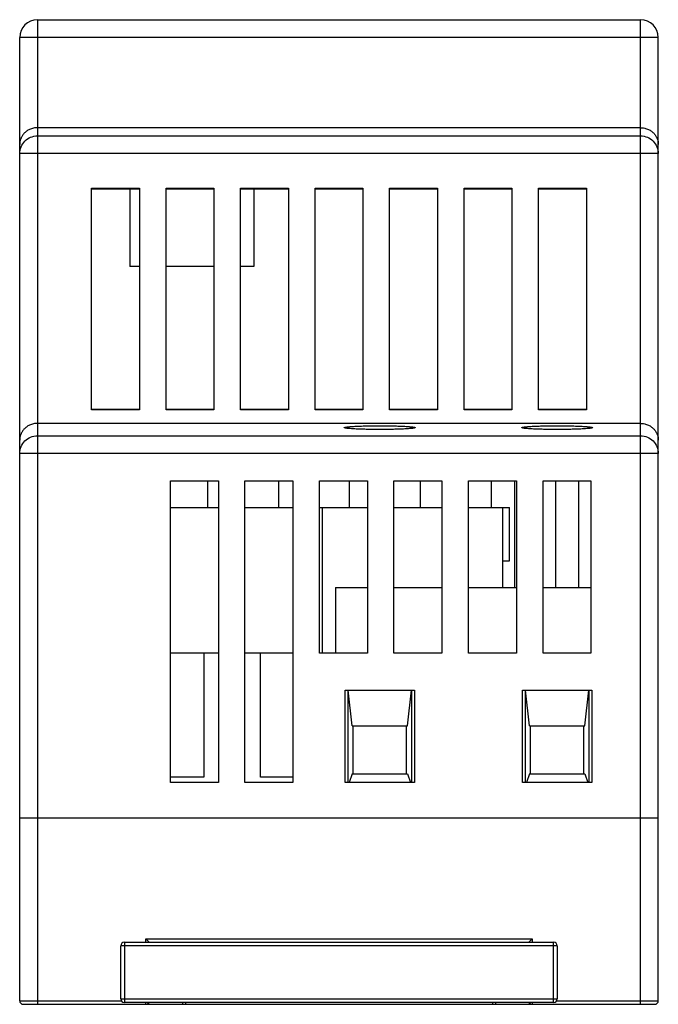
# Model space of a CAD drawing. Header units: millimetres. Extents: x 5.9 to 41.9, y 5.3 to 60.8.
import ezdxf

# ---------------------------------------------------------------- set-up
doc = ezdxf.new("R2010")
doc.units = ezdxf.units.MM
doc.header["$LTSCALE"] = 4.283659
doc.layers.get('0').update_dxf_attribs({"linetype": 'CONTINUOUS'})

msp = doc.modelspace()

# ---------------------------------------------------------------- linework, layer by layer
at = {"color": 7}
for p, q in [((6.876, 60.768), (6.876, 5.268)), ((6.876, 60.768), (40.876, 60.768)), ((40.876, 5.268), (40.876, 60.768)), ((5.876, 5.468), (5.876, 59.768)), ((41.876, 59.768), (5.876, 59.768)), ((41.876, 5.468), (41.876, 59.768)), ((40.876, 54.679), (6.876, 54.679)), ((6.876, 54.218), (40.876, 54.218)), ((41.876, 53.22), (5.876, 53.22)), ((9.926, 38.768), (9.926, 51.268)), ((9.926, 51.268), (12.626, 51.268)), ((9.926, 51.234), (12.626, 51.234)), ((12.076, 51.234), (12.076, 46.848)), ((12.626, 51.268), (12.626, 38.768)), ((14.126, 38.768), (14.126, 51.268)), ((14.126, 51.268), (16.826, 51.268)), ((14.126, 51.234), (16.826, 51.234)), ((16.826, 51.268), (16.826, 38.768)), ((18.326, 38.768), (18.326, 51.268)), ((18.326, 51.268), (21.026, 51.268)), ((18.326, 51.234), (21.026, 51.234)), ((19.066, 51.234), (19.066, 46.848)), ((21.026, 51.268), (21.026, 38.768)), ((22.526, 38.768), (22.526, 51.268)), ((22.526, 51.268), (25.226, 51.268)), ((22.526, 51.234), (25.226, 51.234)), ((25.226, 51.268), (25.226, 38.768)), ((26.726, 38.768), (26.726, 51.268)), ((26.726, 51.268), (29.426, 51.268)), ((26.726, 51.234), (29.426, 51.234)), ((29.426, 51.268), (29.426, 38.768)), ((30.926, 38.768), (30.926, 51.268)), ((30.926, 51.268), (33.626, 51.268)), ((30.926, 51.234), (33.626, 51.234)), ((33.626, 51.268), (33.626, 38.768)), ((35.126, 38.768), (35.126, 51.268)), ((35.126, 51.268), (37.826, 51.268)), ((35.126, 51.234), (37.826, 51.234)), ((37.826, 51.268), (37.826, 38.768)), ((12.626, 46.848), (12.076, 46.848)), ((16.826, 46.848), (14.126, 46.848)), ((19.066, 46.848), (18.326, 46.848)), ((12.626, 38.803), (9.926, 38.803)), ((12.626, 38.768), (9.926, 38.768)), ((16.826, 38.803), (14.126, 38.803)), ((16.826, 38.768), (14.126, 38.768)), ((21.026, 38.803), (18.326, 38.803)), ((21.026, 38.768), (18.326, 38.768)), ((25.226, 38.803), (22.526, 38.803)), ((25.226, 38.768), (22.526, 38.768)), ((29.426, 38.803), (26.726, 38.803)), ((29.426, 38.768), (26.726, 38.768)), ((33.626, 38.803), (30.926, 38.803)), ((33.626, 38.768), (30.926, 38.768)), ((37.826, 38.803), (35.126, 38.803)), ((37.826, 38.768), (35.126, 38.768)), ((40.876, 38.013), (6.876, 38.013)), ((6.876, 37.318), (40.876, 37.318)), ((41.876, 36.32), (5.876, 36.32)), ((14.376, 17.768), (14.376, 34.768)), ((14.376, 34.768), (17.076, 34.768)), ((16.476, 33.268), (16.476, 34.768)), ((17.076, 34.768), (17.076, 17.768)), ((18.576, 17.768), (18.576, 34.768)), ((18.576, 34.768), (21.276, 34.768)), ((20.476, 33.268), (20.476, 34.768)), ((21.276, 34.768), (21.276, 17.768)), ((22.776, 25.068), (22.776, 34.768)), ((22.776, 34.768), (25.476, 34.768)), ((24.476, 33.268), (24.476, 34.768)), ((25.476, 34.768), (25.476, 25.068)), ((26.976, 34.768), (29.676, 34.768)), ((26.976, 25.068), (26.976, 34.768)), ((28.476, 33.268), (28.476, 34.768)), ((29.676, 34.768), (29.676, 25.068)), ((31.176, 34.768), (33.876, 34.768)), ((31.176, 25.068), (31.176, 34.768)), ((32.476, 33.268), (32.476, 34.768)), ((33.776, 34.768), (33.776, 28.768)), ((33.876, 34.768), (33.876, 25.068)), ((35.376, 34.768), (38.076, 34.768)), ((35.376, 25.068), (35.376, 34.768)), ((36.076, 34.768), (36.076, 28.768)), ((37.376, 34.768), (37.376, 28.768)), ((38.076, 34.768), (38.076, 25.068)), ((14.376, 33.268), (17.076, 33.268)), ((18.576, 33.268), (21.276, 33.268)), ((22.776, 33.268), (25.476, 33.268)), ((22.936, 33.268), (22.936, 25.068)), ((26.976, 33.268), (29.676, 33.268)), ((31.176, 33.268), (33.496, 33.268)), ((33.096, 33.268), (33.096, 28.768)), ((33.496, 30.268), (33.496, 33.268)), ((33.096, 30.268), (33.496, 30.268)), ((23.676, 28.768), (25.476, 28.768)), ((23.676, 28.768), (23.676, 25.068)), ((26.976, 28.768), (29.676, 28.768)), ((31.176, 28.768), (33.876, 28.768)), ((35.376, 28.768), (38.076, 28.768)), ((17.076, 25.068), (14.376, 25.068)), ((16.257, 25.068), (16.257, 18.068)), ((21.276, 25.068), (18.576, 25.068)), ((19.456, 18.068), (19.456, 25.068)), ((25.476, 25.068), (22.776, 25.068)), ((29.676, 25.068), (26.976, 25.068)), ((33.876, 25.068), (31.176, 25.068)), ((38.076, 25.068), (35.376, 25.068)), ((24.226, 22.968), (28.126, 22.968)), ((24.226, 17.768), (24.226, 22.968)), ((24.376, 22.968), (24.376, 17.768)), ((24.616, 20.968), (24.388, 22.968)), ((27.736, 20.968), (27.965, 22.968)), ((27.976, 17.768), (27.976, 22.968)), ((28.126, 22.968), (28.126, 17.768)), ((34.226, 22.968), (38.126, 22.968)), ((34.226, 17.768), (34.226, 22.968)), ((34.376, 22.968), (34.376, 17.768)), ((34.616, 20.968), (34.388, 22.968)), ((37.736, 20.968), (37.965, 22.968)), ((37.976, 17.768), (37.976, 22.968)), ((38.126, 22.968), (38.126, 17.768)), ((24.616, 20.968), (27.736, 20.968)), ((24.673, 18.268), (24.673, 20.968)), ((27.68, 18.268), (27.68, 20.968)), ((34.616, 20.968), (37.736, 20.968)), ((34.673, 18.268), (34.673, 20.968)), ((37.68, 18.268), (37.68, 20.968)), ((16.257, 18.068), (14.376, 18.068)), ((17.076, 17.768), (14.376, 17.768)), ((21.276, 17.768), (18.576, 17.768)), ((21.276, 18.068), (19.456, 18.068)), ((28.126, 17.768), (24.226, 17.768)), ((24.616, 18.268), (24.445, 17.768)), ((24.616, 18.268), (27.736, 18.268)), ((27.736, 18.268), (27.908, 17.768)), ((38.126, 17.768), (34.226, 17.768)), ((34.616, 18.268), (34.445, 17.768)), ((34.616, 18.268), (37.736, 18.268)), ((37.736, 18.268), (37.908, 17.768)), ((41.876, 15.768), (5.876, 15.768)), ((12.984, 8.968), (34.768, 8.968)), ((12.984, 8.968), (13.184, 8.768)), ((12.984, 8.768), (12.984, 8.968)), ((34.768, 8.968), (34.568, 8.768)), ((34.768, 8.968), (34.768, 8.768)), ((36.176, 8.568), (11.576, 8.568)), ((11.576, 5.568), (11.576, 8.568)), ((11.776, 8.768), (35.976, 8.768)), ((11.776, 8.768), (11.776, 5.368)), ((35.976, 5.368), (35.976, 8.768)), ((36.176, 8.568), (36.176, 5.568)), ((11.576, 5.568), (36.176, 5.568)), ((5.876, 5.468), (11.618, 5.468)), ((6.076, 5.268), (41.676, 5.268)), ((35.976, 5.368), (11.776, 5.368)), ((12.984, 5.268), (12.984, 5.368)), ((15.051, 5.368), (15.051, 5.268)), ((15.226, 5.368), (15.226, 5.268)), ((32.526, 5.368), (32.526, 5.268)), ((32.701, 5.368), (32.701, 5.268)), ((34.768, 5.368), (34.768, 5.268)), ((36.135, 5.468), (41.876, 5.468))]:
    msp.add_line(p, q, dxfattribs=at)
for centre, radius, start, end in [((6.876, 59.768), 1, 90, 180), ((40.876, 59.768), 1, 0, 90), ((11.776, 8.568), 0.2, 90, 179.9996), ((35.976, 8.568), 0.2, 0.0004, 90), ((11.776, 5.568), 0.2, 180, 270), ((35.976, 5.568), 0.2, 270, 360), ((6.076, 5.468), 0.2, 180, 270), ((12.984, 5.468), 0.2, 270, 327.7724), ((34.768, 5.468), 0.2, 212.2273, 270), ((41.676, 5.468), 0.2, 270, 360)]:
    msp.add_arc(centre, radius, start, end, dxfattribs=at)
for centre, start_param, end_param in [((13.001, 5.468), -1.570796, -0.562629), ((34.751, 5.468), 3.704222, 4.712389)]:
    msp.add_ellipse(centre, major_axis=(0.2, 0), ratio=0.999976, start_param=start_param, end_param=end_param, dxfattribs=at)
for points, knots in [([(6.876, 54.679), (6.799, 54.679), (6.647, 54.663), (6.437, 54.591), (6.258, 54.485), (6.115, 54.355), (6.006, 54.209), (5.931, 54.054), (5.886, 53.894), (5.876, 53.784), (5.876, 53.73)], [0, 0, 0, 0, 0.152129, 0.297247, 0.432237, 0.55745, 0.674735, 0.786243, 0.894033, 1, 1, 1, 1]), ([(40.876, 54.679), (40.954, 54.679), (41.106, 54.663), (41.316, 54.591), (41.494, 54.485), (41.638, 54.355), (41.746, 54.209), (41.822, 54.054), (41.866, 53.894), (41.876, 53.784), (41.876, 53.73)], [0, 0, 0, 0, 0.152129, 0.297247, 0.432237, 0.55745, 0.674735, 0.786243, 0.894033, 1, 1, 1, 1]), ([(5.876, 53.22), (5.876, 53.349), (5.928, 53.612), (6.151, 53.944), (6.483, 54.166), (6.746, 54.218), (6.876, 54.218)], [0, 0, 0, 0, 0.249873, 0.499776, 0.74981, 1, 1, 1, 1]), ([(40.876, 54.218), (41.006, 54.218), (41.269, 54.166), (41.601, 53.944), (41.824, 53.612), (41.876, 53.349), (41.876, 53.22)], [0, 0, 0, 0, 0.25019, 0.500224, 0.750127, 1, 1, 1, 1]), ([(6.876, 38.013), (6.799, 38.013), (6.647, 37.996), (6.437, 37.924), (6.258, 37.818), (6.115, 37.688), (6.006, 37.542), (5.931, 37.387), (5.886, 37.227), (5.876, 37.118), (5.876, 37.064)], [0, 0, 0, 0, 0.152129, 0.297247, 0.432237, 0.55745, 0.674735, 0.786243, 0.894033, 1, 1, 1, 1]), ([(24.176, 37.774), (24.176, 37.776), (24.179, 37.781), (24.187, 37.785), (24.199, 37.79), (24.216, 37.795), (24.238, 37.8), (24.275, 37.807), (24.334, 37.815), (24.418, 37.824), (24.518, 37.833), (24.635, 37.841), (24.818, 37.852), (25.079, 37.863), (25.42, 37.872), (25.791, 37.878), (26.176, 37.88), (26.562, 37.878), (26.932, 37.872), (27.274, 37.863), (27.534, 37.852), (27.718, 37.841), (27.834, 37.833), (27.935, 37.824), (28.018, 37.815), (28.077, 37.807), (28.115, 37.8), (28.136, 37.795), (28.153, 37.79), (28.165, 37.785), (28.173, 37.781), (28.176, 37.776), (28.176, 37.774)], [0, 0, 0, 0, 0.001408, 0.003601, 0.006829, 0.011164, 0.016629, 0.023234, 0.039837, 0.060822, 0.086, 0.115146, 0.147969, 0.223414, 0.309474, 0.402863, 0.499987, 0.59711, 0.690501, 0.776565, 0.852016, 0.884843, 0.913992, 0.939172, 0.960161, 0.976765, 0.98337, 0.988836, 0.99317, 0.996399, 0.998592, 1, 1, 1, 1]), ([(28.176, 37.774), (28.176, 37.772), (28.173, 37.768), (28.165, 37.763), (28.153, 37.758), (28.136, 37.753), (28.115, 37.748), (28.077, 37.741), (28.018, 37.733), (27.935, 37.724), (27.834, 37.715), (27.718, 37.707), (27.534, 37.697), (27.274, 37.686), (26.932, 37.676), (26.562, 37.671), (26.176, 37.669), (25.791, 37.671), (25.42, 37.676), (25.079, 37.686), (24.819, 37.697), (24.635, 37.707), (24.518, 37.715), (24.418, 37.724), (24.334, 37.733), (24.275, 37.741), (24.238, 37.748), (24.216, 37.753), (24.199, 37.758), (24.187, 37.763), (24.179, 37.768), (24.176, 37.772), (24.176, 37.774)], [0, 0, 0, 0, 0.001408, 0.003601, 0.006829, 0.011164, 0.016629, 0.023234, 0.039837, 0.060822, 0.086, 0.115146, 0.147969, 0.223414, 0.309474, 0.402863, 0.499987, 0.59711, 0.690501, 0.776565, 0.852016, 0.884843, 0.913992, 0.939172, 0.960161, 0.976765, 0.98337, 0.988836, 0.99317, 0.996399, 0.998592, 1, 1, 1, 1]), ([(34.176, 37.774), (34.176, 37.776), (34.179, 37.781), (34.187, 37.785), (34.199, 37.79), (34.216, 37.795), (34.238, 37.8), (34.275, 37.807), (34.334, 37.815), (34.418, 37.824), (34.518, 37.833), (34.635, 37.841), (34.818, 37.852), (35.079, 37.863), (35.42, 37.872), (35.791, 37.878), (36.176, 37.88), (36.562, 37.878), (36.932, 37.872), (37.274, 37.863), (37.534, 37.852), (37.718, 37.841), (37.834, 37.833), (37.935, 37.824), (38.018, 37.815), (38.077, 37.807), (38.115, 37.8), (38.136, 37.795), (38.153, 37.79), (38.165, 37.785), (38.173, 37.781), (38.176, 37.776), (38.176, 37.774)], [0, 0, 0, 0, 0.001408, 0.003601, 0.006829, 0.011164, 0.016629, 0.023234, 0.039837, 0.060822, 0.086, 0.115146, 0.147969, 0.223414, 0.309474, 0.402863, 0.499987, 0.59711, 0.690501, 0.776565, 0.852016, 0.884843, 0.913992, 0.939172, 0.960161, 0.976765, 0.98337, 0.988836, 0.99317, 0.996399, 0.998592, 1, 1, 1, 1]), ([(38.176, 37.774), (38.176, 37.772), (38.173, 37.768), (38.165, 37.763), (38.153, 37.758), (38.136, 37.753), (38.115, 37.748), (38.077, 37.741), (38.018, 37.733), (37.935, 37.724), (37.834, 37.715), (37.718, 37.707), (37.534, 37.697), (37.274, 37.686), (36.932, 37.676), (36.562, 37.671), (36.176, 37.669), (35.791, 37.671), (35.42, 37.676), (35.079, 37.686), (34.819, 37.697), (34.635, 37.707), (34.518, 37.715), (34.418, 37.724), (34.334, 37.733), (34.275, 37.741), (34.238, 37.748), (34.216, 37.753), (34.199, 37.758), (34.187, 37.763), (34.179, 37.768), (34.176, 37.772), (34.176, 37.774)], [0, 0, 0, 0, 0.001408, 0.003601, 0.006829, 0.011164, 0.016629, 0.023234, 0.039837, 0.060822, 0.086, 0.115146, 0.147969, 0.223414, 0.309474, 0.402863, 0.499987, 0.59711, 0.690501, 0.776565, 0.852016, 0.884843, 0.913992, 0.939172, 0.960161, 0.976765, 0.98337, 0.988836, 0.99317, 0.996399, 0.998592, 1, 1, 1, 1]), ([(40.876, 38.013), (40.954, 38.013), (41.106, 37.996), (41.316, 37.924), (41.494, 37.818), (41.638, 37.688), (41.746, 37.542), (41.822, 37.387), (41.866, 37.227), (41.876, 37.118), (41.876, 37.064)], [0, 0, 0, 0, 0.152129, 0.297247, 0.432237, 0.55745, 0.674735, 0.786243, 0.894033, 1, 1, 1, 1]), ([(5.876, 36.32), (5.876, 36.449), (5.928, 36.712), (6.151, 37.044), (6.483, 37.266), (6.746, 37.318), (6.876, 37.318)], [0, 0, 0, 0, 0.249873, 0.499776, 0.74981, 1, 1, 1, 1]), ([(40.876, 37.318), (41.006, 37.318), (41.269, 37.266), (41.601, 37.044), (41.824, 36.712), (41.876, 36.449), (41.876, 36.32)], [0, 0, 0, 0, 0.25019, 0.500224, 0.750127, 1, 1, 1, 1])]:
    msp.add_open_spline(points, degree=3, knots=knots, dxfattribs=at)

doc.saveas('drawing.dxf')
